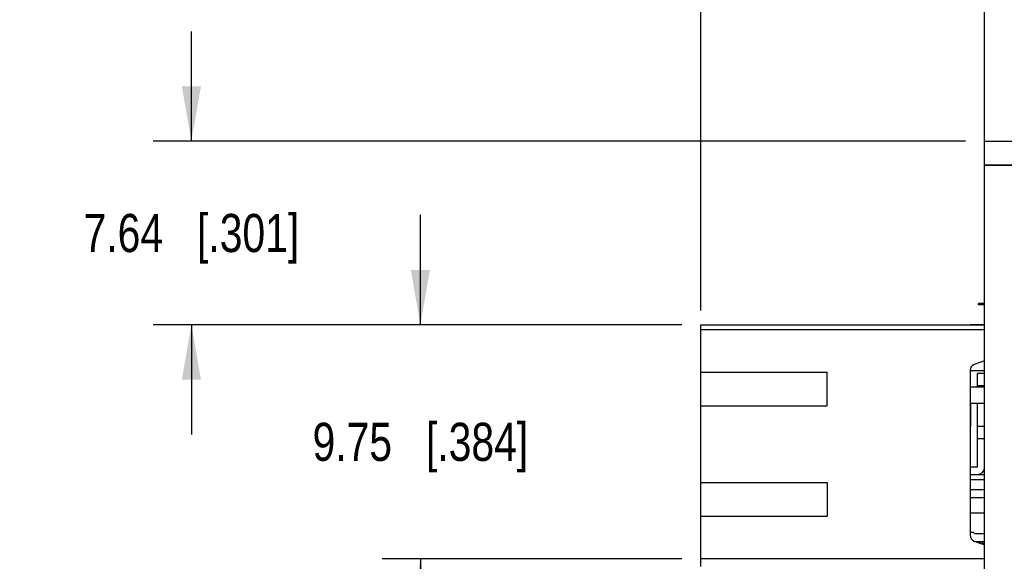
# Model space of a CAD drawing. Header units: inches. Extents: x 0 to 34, y 0 to 22.
# Tile 33 of 51: x 19.1 to 22.3, y 12.9 to 14.6. Entities that reach past the tile are written whole.
import ezdxf

# ---------------------------------------------------------------- set-up
doc = ezdxf.new("R2010")
doc.units = ezdxf.units.IN
doc.header["$LTSCALE"] = 1.87
doc.header["$MEASUREMENT"] = 0
doc.layers.get('0').update_dxf_attribs({"linetype": 'CONTINUOUS'})
for name, color, linetype in [('02___PRT_ALL_AXES', 7, 'CONTINUOUS'), ('DIMENSIONS', 7, 'CONTINUOUS'), ('ECAD_GLOBAL_FD_40_10_FD40', 7, 'CONTINUOUS')]:
    doc.layers.add(name, color=color, linetype=linetype)
doc.styles.get("Standard").update_dxf_attribs({"font": 'txt', "width": 0.8})
doc.dimstyles.new('DIMSTYLE_1', dxfattribs={"dimtxt": 0.125, "dimasz": 0.18, "dimexe": 0.125, "dimexo": 0.0625, "dimgap": 0.0625, "dimtad": 0, "dimtih": 1, "dimtoh": 1, "dimlfac": 0.5, "dimdsep": 46, "dimtxsty": 'STANDARD', "dimblk": '_FILLED', "dimblk1": '_FILLED', "dimblk2": '_FILLED', "dimcen": 0.09, "dimadec": 0, "dimazin": 0, "dimtp": 0.001, "dimtm": 0.001, "dimtfac": 1, "dimtofl": 0, "dimtmove": 0, "dimatfit": 3, "dimldrblk": '_FILLED', "dimfxl": 1, "dimtolj": 1, "dimarcsym": 0})

# ---------------------------------------------------------------- blocks, each defined once
blk = doc.blocks.new('_FILLED')
at = {"color": 0, "linetype": 'BYBLOCK'}
blk.add_solid([(0, 0), (-1, 0.174), (-1, -0.174)], dxfattribs=at)
blk = doc.blocks.new('*D33')
at = {"layer": 'DIMENSIONS', "color": 2, "linetype": 'CONTINUOUS'}
for p, q in [((19.6139, 14.2295), (19.6139, 14.5895)), ((22.1498, 14.2295), (19.4889, 14.2295)), ((21.2207, 13.6279), (19.4889, 13.6279)), ((19.6139, 13.6279), (19.6139, 13.2679))]:
    blk.add_line(p, q, dxfattribs=at)
at = {"layer": 'DIMENSIONS', "color": 2, "linetype": 'CONTINUOUS', "xscale": 0.18, "yscale": 0.18, "zscale": 0.18}
for p, rotation in [((19.6139, 14.2295), 270), ((19.6139, 13.6279), 90)]:
    blk.add_blockref('_FILLED', p, dxfattribs=dict(at, rotation=rotation))
at = {"layer": 'DIMENSIONS', "color": 2, "linetype": 'CONTINUOUS', "insert": (19.6139, 13.9912), "char_height": 0.125, "width": 1.125, "attachment_point": 2, "line_spacing_factor": 0.9}
blk.add_mtext('7.64{\\Ftxt.shx;\\W1.000000;\\H0.125000; }[.301]', dxfattribs=at)
blk = doc.blocks.new('*D34')
at = {"layer": 'DIMENSIONS', "color": 2, "linetype": 'CONTINUOUS'}
for p, q in [((20.3639, 13.6279), (20.3639, 13.9879)), ((21.2207, 13.6279), (20.2389, 13.6279)), ((21.2207, 12.8602), (20.2389, 12.8602)), ((20.3639, 12.8602), (20.3639, 12.5002))]:
    blk.add_line(p, q, dxfattribs=at)
at = {"layer": 'DIMENSIONS', "color": 2, "linetype": 'CONTINUOUS', "xscale": 0.18, "yscale": 0.18, "zscale": 0.18}
for p, rotation in [((20.3639, 13.6279), 270), ((20.3639, 12.8602), 90)]:
    blk.add_blockref('_FILLED', p, dxfattribs=dict(at, rotation=rotation))
at = {"layer": 'DIMENSIONS', "color": 2, "linetype": 'CONTINUOUS', "insert": (20.3639, 13.3066), "char_height": 0.125, "width": 1.125, "attachment_point": 2, "line_spacing_factor": 0.9}
blk.add_mtext('9.75{\\Ftxt.shx;\\W1.000000;\\H0.125000; }[.384]', dxfattribs=at)
blk = doc.blocks.new('*D35')
at = {"layer": 'DIMENSIONS', "color": 2, "linetype": 'CONTINUOUS'}
for p, q in [((21.2832, 13.6747), (21.2832, 15.1045)), ((22.2123, 14.0479), (22.2123, 15.1045)), ((21.2832, 14.9795), (20.9017, 14.9795)), ((22.2123, 14.9795), (22.5723, 14.9795))]:
    blk.add_line(p, q, dxfattribs=at)
at = {"layer": 'DIMENSIONS', "color": 2, "linetype": 'CONTINUOUS', "xscale": 0.18, "yscale": 0.18, "zscale": 0.18}
blk.add_blockref('_FILLED', (21.2832, 14.9795), dxfattribs=at)
at = {"layer": 'DIMENSIONS', "color": 2, "linetype": 'CONTINUOUS', "xscale": 0.18, "yscale": 0.18, "zscale": 0.18, "rotation": 180}
blk.add_blockref('_FILLED', (22.2123, 14.9795), dxfattribs=at)
at = {"layer": 'DIMENSIONS', "color": 2, "linetype": 'CONTINUOUS', "insert": (20.8392, 15.042), "char_height": 0.125, "width": 1.125, "attachment_point": 3, "line_spacing_factor": 0.9}
blk.add_mtext('11.8{\\Ftxt.shx;\\W1.000000;\\H0.125000; }[.465]', dxfattribs=at)
blk = doc.blocks.new('*D38')
at = {"layer": 'DIMENSIONS', "color": 2, "linetype": 'CONTINUOUS'}
for p, q in [((22.3698, 14.2133), (22.3698, 15.8545)), ((23.3265, 12.7448), (23.3265, 15.8545)), ((22.3698, 15.7295), (22.0098, 15.7295)), ((23.3265, 15.7295), (23.7023, 15.7295))]:
    blk.add_line(p, q, dxfattribs=at)
at = {"layer": 'DIMENSIONS', "color": 2, "linetype": 'CONTINUOUS', "xscale": 0.18, "yscale": 0.18, "zscale": 0.18}
blk.add_blockref('_FILLED', (22.3698, 15.7295), dxfattribs=at)
at = {"layer": 'DIMENSIONS', "color": 2, "linetype": 'CONTINUOUS', "xscale": 0.18, "yscale": 0.18, "zscale": 0.18, "rotation": 180}
blk.add_blockref('_FILLED', (23.3265, 15.7295), dxfattribs=at)
at = {"layer": 'DIMENSIONS', "color": 2, "linetype": 'CONTINUOUS', "insert": (23.7648, 15.792), "char_height": 0.125, "width": 1.225, "attachment_point": 1, "line_spacing_factor": 0.9}
blk.add_mtext('12.15{\\Ftxt.shx;\\W1.000000;\\H0.125000; }[.478]', dxfattribs=at)

msp = doc.modelspace()

# ---------------------------------------------------------------- linework, layer by layer
at = {"color": 7, "linetype": 'CONTINUOUS'}
for p, q in [((22.2123, 6.2098), (22.2123, 14.2295)), ((22.2123, 14.2295), (22.3698, 14.2295)), ((22.2123, 14.1508), (22.3698, 14.1508)), ((21.2832, 12.835), (21.2832, 13.6279)), ((21.2832, 13.6279), (22.2123, 13.6279)), ((21.2832, 13.6122), (22.2123, 13.6122)), ((22.1651, 13.6287), (22.1651, 13.6279)), ((22.1651, 13.6287), (22.2123, 13.6287)), ((22.2123, 13.5098), (22.1781, 13.4973)), ((21.2832, 13.4728), (21.6966, 13.4728)), ((21.6966, 13.3626), (21.6966, 13.4728)), ((22.1651, 13.4788), (22.1651, 12.937)), ((22.1651, 13.4775), (22.2123, 13.4775)), ((22.1887, 13.423), (22.1887, 13.4678)), ((22.2123, 13.4678), (22.1887, 13.4678)), ((22.1669, 13.423), (22.1651, 13.4248)), ((22.2123, 13.423), (22.1651, 13.423)), ((22.1887, 13.4284), (22.2123, 13.4284)), ((21.2832, 13.3626), (21.6966, 13.3626)), ((22.1651, 13.3706), (22.2123, 13.3706)), ((22.1675, 13.2964), (22.1675, 13.3706)), ((22.1887, 13.1607), (22.1887, 13.3706)), ((22.1675, 13.2964), (22.1651, 13.294)), ((22.2123, 13.2945), (22.1887, 13.2945)), ((22.1887, 13.2552), (22.2123, 13.2552)), ((22.1886, 13.1606), (22.1651, 13.1606)), ((22.1651, 13.137), (22.2123, 13.137)), ((21.2832, 13.1106), (21.6966, 13.1106)), ((21.6966, 13.1106), (21.6966, 13.0004)), ((22.2123, 13.1193), (22.1651, 13.1193)), ((22.1651, 13.0878), (22.2123, 13.0878)), ((22.2123, 13.0608), (22.1651, 13.0608)), ((21.2832, 13.0004), (21.6966, 13.0004)), ((22.1651, 13.0108), (22.2123, 13.0108)), ((22.1773, 12.9472), (22.1651, 12.9472)), ((22.1793, 12.9429), (22.1773, 12.9472)), ((22.2123, 12.9429), (22.1793, 12.9429)), ((22.1781, 12.9185), (22.2123, 12.906)), ((22.1802, 12.9177), (22.2123, 12.9177)), ((22.1857, 12.9157), (22.2041, 12.9157)), ((22.2051, 12.9114), (22.2123, 12.9114)), ((22.2084, 12.9074), (22.2084, 12.9114)), ((22.2123, 12.8602), (21.2832, 12.8602))]:
    msp.add_line(p, q, dxfattribs=at)
for centre, radius, start, end in [((22.1848, 13.4788), 0.0197, 110, 180), ((22.1886, 13.1607), 0.0237, 270, 360), ((22.1848, 12.937), 0.0197, 180, 250), ((22.0381, 12.8763), 0.1706, 11.8847, 13.3752)]:
    msp.add_arc(centre, radius, start, end, dxfattribs=at)
at = {"layer": '02___PRT_ALL_AXES', "color": 7, "linetype": 'CONTINUOUS'}
for p, q in [((22.2123, 6.2093), (22.2123, 14.2294)), ((22.3703, 14.1507), (22.2123, 14.1507))]:
    msp.add_line(p, q, dxfattribs=at)
at = {"layer": 'ECAD_GLOBAL_FD_40_10_FD40', "color": 7, "linetype": 'CONTINUOUS'}
for p, q in [((22.1923, 13.6933), (22.1923, 13.6973)), ((22.2123, 13.6973), (22.1923, 13.6973)), ((22.2123, 13.6933), (22.1923, 13.6933))]:
    msp.add_line(p, q, dxfattribs=at)

# ---------------------------------------------------------------- dimensions: what is measured, and where the dimension line sits
at = {"layer": 'DIMENSIONS', "color": 2, "linetype": 'CONTINUOUS'}
for base, p1, p2, picture, middle in [((23.3265, 15.7295), (22.3698, 14.1508), (23.3265, 12.6823), '*D38', (24.3773, 15.7295)), ((22.2123, 14.9795), (21.2832, 13.6122), (22.2123, 13.9854), '*D35', (20.2767, 14.9795))]:
    dim = msp.add_linear_dim(base=base, p1=p1, p2=p2, dimstyle='DIMSTYLE_1', dxfattribs=at)
    dim.commit()
    dim.dimension.update_dxf_attribs({"geometry": picture, "text_midpoint": middle, "dimtype": 160})
for base, p1, p2, picture, middle in [((19.6139, 13.6279), (22.2123, 14.2295), (21.2832, 13.6279), '*D33', (19.6139, 13.9287)), ((20.3639, 12.8602), (21.2832, 13.6279), (21.2832, 12.8602), '*D34', (20.3639, 13.2441))]:
    dim = msp.add_linear_dim(base=base, p1=p1, p2=p2, angle=270, dimstyle='DIMSTYLE_1', dxfattribs=at)
    dim.commit()
    dim.dimension.update_dxf_attribs({"geometry": picture, "text_midpoint": middle, "dimtype": 160})

doc.saveas('drawing.dxf')
